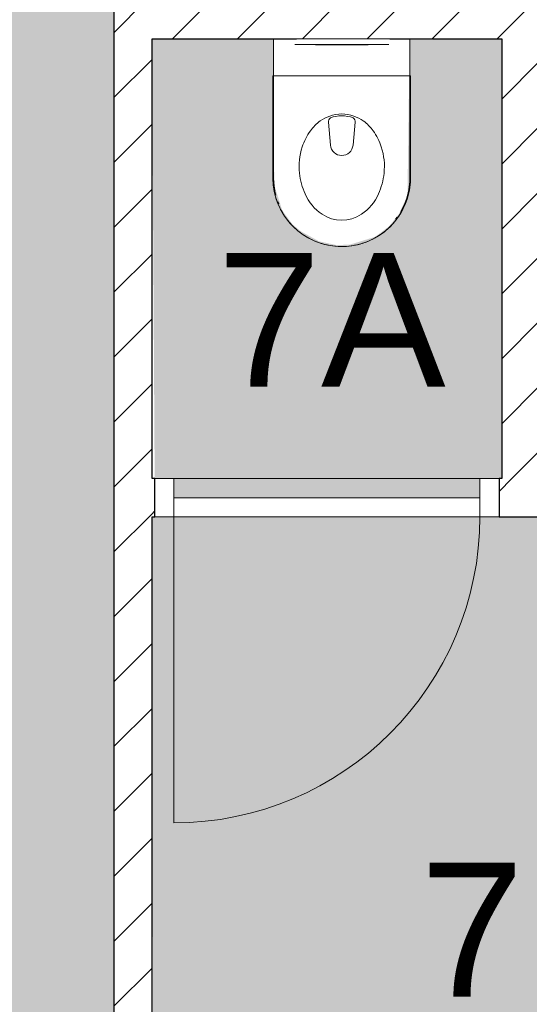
# Model space of a CAD drawing. Header units: millimetres. Extents: x 16156 to 109611, y -1019 to 113498.
# Tile 21 of 60: x 49979 to 51311, y 45309 to 47883. Entities that reach past the tile are written whole.
import ezdxf

# ---------------------------------------------------------------- set-up
doc = ezdxf.new("R2010")
doc.units = ezdxf.units.MM
for name, color, linetype, lineweight in [('A--A2__Ruwbouw', 8, 'Continuous', 15), ('A--AR9__AlgVoorz', 1, 'Continuous', 9), ('A--L$01A__Algemeen', 7, 'Continuous', 9), ('A--L22__Binnenwanden', 2, 'Continuous', 9), ('A--L3__Afbouw', 2, 'Continuous', 9), ('A--L74__VasteSanitaireVoorz', 1, 'Continuous', 9), ('A--LR9__AlgVoorz', 7, 'Continuous', 9), ('A--TR9__AlgVoorz', 1, 'Continuous', 13)]:
    doc.layers.add(name, color=color, linetype=linetype, lineweight=lineweight)
doc.styles.add('Arial', font='arial.ttf', dxfattribs={"height": 350})
pattern_1 = [(45, (0, 0), (-84.85281, 84.85281), [])]

# ---------------------------------------------------------------- blocks, each defined once
blk = doc.blocks.new('32_DO_WB_vo deur enkel1 - vo 2-V1-AB-Begane grond - Brandcompartimentering')
at = {"layer": 'A--L$01A__Algemeen'}
blk.add_line((520, 50), (520, 850), dxfattribs=at)
blk.add_arc((520, 50), 800, 90, 180, dxfattribs=at)
at = {"layer": 'A--L3__Afbouw'}
for p, q in [((-280, 50), (-330, 50)), ((-330, 50), (-330, -50)), ((520, 50), (-280, 50)), ((-280, 50), (-280, 0)), ((-280, -50), (-280, 50)), ((520, 0), (520, 50)), ((570, 50), (520, 50)), ((520, 50), (520, -50)), ((570, -50), (570, 50)), ((-280, 0), (520, 0)), ((-330, -50), (-280, -50)), ((520, -50), (570, -50))]:
    blk.add_line(p, q, dxfattribs=at)
blk = doc.blocks.new('74_PF_UN_toilet_rimfree - type-1322126-AB-Begane grond - Brandcompartimentering')
at = {"layer": 'A--L$01A__Algemeen'}
for p, q in [((-180, -97.1), (-180, -363.1)), ((179.8, -97.1), (-180, -97.1)), ((-180, -97.1), (-180, -363.1)), ((-180, -97.1), (179.8, -97.1)), ((179.8, -363.1), (179.8, -97.1)), ((179.8, -363.1), (179.8, -97.1))]:
    blk.add_line(p, q, dxfattribs=at)
at = {"layer": 'A--L$01A__Algemeen', "flags": 128}
blk.add_lwpolyline([(-180, -363.1), (-179.9, -370.3), (-179.4, -377.5), (-178.7, -384.7), (-177.7, -391.8), (-176.4, -398.9), (-174.8, -405.9), (-173, -412.8), (-170.9, -419.7), (-168.5, -426.5), (-165.8, -433.2), (-162.9, -439.7), (-159.7, -446.2), (-156.2, -452.5), (-152.5, -458.7), (-148.6, -464.7), (-144.4, -470.6), (-140, -476.2), (-135.4, -481.7), (-130.5, -487.1), (-125.4, -492.2), (-120.2, -497.1), (-114.7, -501.8), (-109.1, -506.2), (-103.3, -510.5), (-97.3, -514.5), (-91.2, -518.3), (-84.9, -521.8), (-78.5, -525), (-72, -528), (-65.3, -530.8), (-58.5, -533.3), (-51.7, -535.5), (-44.8, -537.4), (-37.8, -539), (-30.7, -540.4), (-23.6, -541.5), (-16.4, -542.3), (-9.2, -542.8), (-2.1, -543), (5.1, -542.9), (12.3, -542.6), (19.5, -541.9), (26.6, -541), (33.7, -539.8), (40.8, -538.3), (47.7, -536.5), (54.6, -534.5), (61.4, -532.2), (68.1, -529.6), (74.7, -526.7), (81.2, -523.6), (87.6, -520.2), (93.8, -516.6), (99.8, -512.7), (105.7, -508.6), (111.5, -504.2), (117, -499.6), (122.4, -494.8), (127.6, -489.8), (132.5, -484.6), (137.3, -479.2), (141.8, -473.6), (146.1, -467.9), (150.2, -461.9), (154, -455.9), (157.6, -449.6), (160.9, -443.2), (164, -436.7), (166.8, -430.1), (169.4, -423.4), (171.7, -416.6), (173.6, -409.6), (175.4, -402.7), (176.8, -395.6), (178, -388.5), (178.8, -381.4), (179.4, -374.2), (179.7, -367), (179.8, -363.1)], dxfattribs=at)
at = {"layer": 'A--L$01A__Algemeen'}
blk.add_arc((-0.1, -363.1), 179.9, 180, 360, dxfattribs=at)
for points, knots in [([(-178, -99.1), (-178.2, -98.9), (-178.4, -98.7), (-178.8, -98.3), (-179, -98.1), (-179.1, -98), (-179.3, -97.9), (-179.4, -97.7), (-179.6, -97.5), (-179.7, -97.4), (-179.9, -97.3), (-180, -97.1), (-180, -97.1), (-180, -97.1)], [-1, -1, -1, -1, -0.833333, -0.75, -0.666667, -0.625, -0.583333, -0.5, -0.416667, -0.333333, -0.25, -0.166667, 0, 0, 0, 0]), ([(179.8, -97.1), (179.8, -97.1), (179.7, -97.1), (179.6, -97.3), (179.5, -97.4), (179.4, -97.5), (179.2, -97.7), (179, -97.9), (178.8, -98.1), (178.7, -98.2), (178.5, -98.4), (178.2, -98.7), (177.9, -98.9), (177.8, -99.1)], [0, 0, 0, 0, 0.166667, 0.25, 0.333333, 0.416667, 0.5, 0.583333, 0.666667, 0.708333, 0.75, 0.833333, 1, 1, 1, 1])]:
    blk.add_open_spline(points, degree=3, knots=knots, dxfattribs=at)
at = {"layer": 'A--L74__VasteSanitaireVoorz'}
for p, q in [((-178.3, 0), (-178.3, -362.3)), ((-178.3, -63), (-178.3, 0)), ((-178.3, 0), (-178.3, -362.3)), ((-178.3, -63), (-178.3, 0)), ((-118, 0), (-123, 0)), ((-118, 0), (118, 0)), ((123, 0), (118, 0)), ((178.3, -362.3), (178.3, 0)), ((178.3, 0), (178.3, -63)), ((178.3, -362.3), (178.3, 0)), ((178.3, 0), (178.3, -63)), ((-123, -15), (-118, -15)), ((-123, -15), (-118, -15)), ((118, -15), (-118, -15)), ((-69, -15.5), (69, -15.5)), ((-69, -15.5), (69, -15.5)), ((31, -15.5), (-31, -15.5)), ((31, -15.5), (-31, -15.5)), ((118, -15), (123, -15)), ((118, -15), (123, -15)), ((-178.3, -362.3), (-178.3, -63)), ((-178.3, -362.3), (-178.3, -63)), ((178.3, -63), (178.3, -362.3)), ((178.3, -63), (178.3, -362.3)), ((-34.8, -218.3), (-29.5, -278.1)), ((34.8, -218.3), (29.5, -278.1)), ((-178.3, -362.3), (-178.1, -369.4)), ((-178.3, -362.3), (-178.1, -369.4)), ((-166.8, -425.1), (-164.2, -431.7)), ((-166.8, -425.1), (-164.2, -431.7)), ((140.7, -471.8), (144.9, -466.1)), ((140.7, -471.8), (144.9, -466.1))]:
    blk.add_line(p, q, dxfattribs=at)
at = {"layer": 'A--L74__VasteSanitaireVoorz', "flags": 128}
for points in [[(-177.7, -376.5), (-177, -383.6), (-176, -390.7), (-174.7, -397.7)], [(-177.7, -376.5), (-177, -383.6), (-176, -390.7), (-174.7, -397.7)], [(173.9, -401.4), (175.3, -394.5), (176.5, -387.4), (177.3, -380.3), (177.9, -373.2), (178.2, -366.1), (178.3, -362.3)], [(173.9, -401.4), (175.3, -394.5), (176.5, -387.4), (177.3, -380.3), (177.9, -373.2), (178.2, -366.1), (178.3, -362.3)], [(159.6, -441.7), (162.7, -435.2), (165.4, -428.6), (168, -422)], [(159.6, -441.7), (162.7, -435.2), (165.4, -428.6), (168, -422)]]:
    blk.add_lwpolyline(points, dxfattribs=at)
at = {"layer": 'A--L74__VasteSanitaireVoorz'}
for centre, radius, start, end in [((4.3, -301), 105.4, 109.8989, 125.0353), ((0, -289.1), 92.7, 70.1011, 109.8989), ((0, -289.1), 87.7, 70.1011, 109.8989), ((-4.3, -301), 105.4, 54.9647, 70.1011), ((4.3, -301), 105.4, 125.0353, 144.9647), ((-21.1, -217.1), 13.7, 129.7154, 185), ((21.1, -217.1), 13.7, 355, 50.2846), ((-4.3, -301), 105.4, 35.0353, 54.9647), ((51, -333.7), 162.5, 144.9647, 161.7326), ((-51, -333.7), 162.5, 18.2674, 35.0353), ((51, -333.7), 162.5, 161.7326, 186.2674), ((0, -275.5), 29.6, 185, 355), ((-51, -333.7), 162.5, 353.7326, 18.2674), ((73, -331.3), 184.6, 186.2674, 203.7326), ((-73, -331.3), 184.6, 336.2674, 353.7326), ((0, -362.3), 178.3, 180, 195), ((0, -362.3), 178.3, 180, 195), ((0, -362.3), 178.3, 180, 195), ((0, -362.3), 178.3, 180, 195), ((0, -362.3), 178.3, 330, 0), ((0, -362.3), 178.3, 330, 360), ((0, -362.3), 178.3, 330, 0), ((0, -362.3), 178.3, 330, 360), ((16.9, -356), 123.3, 203.7326, 236.2674), ((-16.9, -356), 123.3, 303.7326, 336.2674), ((0, -381.4), 92.8, 236.2674, 303.7326)]:
    blk.add_arc(centre, radius, start, end, dxfattribs=at)

msp = doc.modelspace()

# ---------------------------------------------------------------- hatches: boundary and pattern name
at = {"layer": 'A--A2__Ruwbouw', "lineweight": 9}
h = msp.add_hatch(dxfattribs=at)
h.set_pattern_fill('FP_1', color=256, angle=45, style=0, pattern_type=2)
h.set_pattern_definition([(45, (0, 0), (-84.85281, 84.85281), [])])
h.paths.add_polyline_path([(50225.3, 44261.4), (50325.3, 44261.4), (50325.3, 47933.4), (50225.3, 47933.4), (50225.3, 45262.6)])
h = msp.add_hatch(dxfattribs=at)
h.set_pattern_fill('FP_2', color=256, angle=45, style=0, pattern_type=2)
h.set_pattern_definition(pattern_1)
h.paths.add_polyline_path([(50325.3, 47833.4), (52253.3, 47833.4), (52253.3, 47933.4), (50325.3, 47933.4)])
h = msp.add_hatch(dxfattribs=at)
h.set_pattern_fill('FP_1', color=256, angle=45, style=0, pattern_type=2)
h.set_pattern_definition(pattern_1)
h.paths.add_polyline_path([(51339.3, 46683.4), (51339.3, 47833.4), (51239.3, 47833.4), (51239.3, 46683.4)])
h = msp.add_hatch(dxfattribs=at)
h.set_pattern_fill('FP_2', color=256, angle=45, style=0, pattern_type=2)
h.set_pattern_definition(pattern_1)
h.paths.add_polyline_path([(51239.3, 46583.4), (51339.3, 46583.4), (51339.3, 46683.4), (51232.3, 46683.4), (51232.3, 46583.4)])
h.paths.add_polyline_path([(50325.3, 46583.4), (50332.3, 46583.4), (50325.3, 46683.4)])
at = {"layer": 'A--AR9__AlgVoorz'}
h = msp.add_hatch(color=254, dxfattribs=at)
h.paths.add_polyline_path([(49125.3, 44126.4), (50025.3, 44126.4), (50025.3, 44161.4), (49975.3, 44161.4), (49975.3, 44211.4), (49175.3, 44211.4), (49175.3, 44161.4), (49125.3, 44161.4)])
h.paths.add_polyline_path([(50025.3, 44261.4), (50225.3, 44261.4), (50225.3, 47933.4), (50981.3, 47933.4), (50981.3, 50833.4), (48263.3, 50833.4), (48263.3, 44261.4), (49975.3, 44261.4)])
h.paths.add_polyline_path([(48487, 44710.2), (48507.7, 44716.6), (48487.2, 44710.2)])
h.paths.add_polyline_path([(48302.7, 45194.4), (48321.7, 44941.1), (48327.9, 44941.1), (48344.8, 44936.5), (48352.6, 44948), (48354.8, 44953.4), (48362.3, 44959.9), (48335.7, 44970.3), (48322.7, 44965.8), (48307.9, 45134.9)])
h.paths.add_polyline_path([(48302.7, 44711.4), (48265.3, 44711.4), (48265.3, 45195.4), (48528.7, 45187.5), (48576.2, 45176), (48609.3, 45154.7), (48624.1, 45123.6), (48633.9, 45043.2), (48630.2, 44819.6), (48611.8, 44756.3), (48592.7, 44738.2), (48562, 44725.3), (48471.2, 44714.8), (48375, 44712.4), (48302.7, 44712.4)])
h.paths.add_polyline_path([(48479.8, 44748.1), (48557.4, 44757.6), (48576.2, 44768.6), (48595.3, 44802.4), (48604.8, 44863.7), (48604.8, 45043.2), (48596.5, 45100), (48579.1, 45135), (48557.4, 45149.3), (48528.7, 45156.1), (48451.9, 45158.1), (48399.3, 45146), (48384.1, 45129), (48377.1, 45100.4), (48373.1, 44973.1), (48382.5, 45077.6), (48394.2, 45125.2), (48418.5, 45146.5), (48479.8, 45151.3), (48547.7, 45144.9), (48577.3, 45126.2), (48592.7, 45085.8), (48596.5, 45060.2), (48599.3, 44909.1), (48592.7, 44821.1), (48572.6, 44777.7), (48527.6, 44758.2), (48452.3, 44756.3), (48418.5, 44760.4), (48387.6, 44792.7), (48382.5, 44829.3), (48387.8, 44771.7), (48414.7, 44753.8), (48451.9, 44748.8), (48471.2, 44748.3)])
h.paths.add_polyline_path([(48465.3, 44930.4), (48481.5, 44937.2), (48488.3, 44953.4), (48481.5, 44969.7), (48465.3, 44976.4), (48459.3, 44968.7), (48462.4, 44967.4), (48459.3, 44938.1), (48459.3, 44931.2)])
h.paths.add_polyline_path([(48487, 45490.2), (48507.7, 45496.6), (48507.3, 45492.4)])
h.paths.add_polyline_path([(48302.7, 45974.4), (48321.7, 45721.1), (48327.9, 45721.1), (48344.8, 45716.5), (48352.6, 45728), (48354.8, 45733.4), (48362.3, 45739.9), (48335.7, 45750.3), (48322.7, 45745.8), (48307.9, 45914.9)])
h.paths.add_polyline_path([(48302.7, 45491.4), (48265.3, 45491.4), (48265.3, 45975.4), (48528.7, 45967.5), (48576.2, 45956), (48609.3, 45934.7), (48624.1, 45903.6), (48633.9, 45823.2), (48630.2, 45599.6), (48611.8, 45536.3), (48592.7, 45518.2), (48562, 45505.3), (48471.2, 45494.8), (48375, 45492.4), (48302.7, 45492.4)])
h.paths.add_polyline_path([(48479.8, 45528.1), (48557.4, 45537.6), (48576.2, 45548.6), (48595.3, 45582.4), (48604.8, 45643.7), (48607.7, 45755.7), (48596.5, 45880), (48579.1, 45915), (48557.4, 45929.3), (48528.7, 45936.1), (48451.9, 45938.1), (48399.3, 45926), (48384.1, 45909), (48377.1, 45880.4), (48373.1, 45753.1), (48382.5, 45857.6), (48394.2, 45905.2), (48418.5, 45926.5), (48479.8, 45931.3), (48547.7, 45924.9), (48577.3, 45906.2), (48592.7, 45865.8), (48596.9, 45831.2), (48600.2, 45711.2), (48592.7, 45601.1), (48572.6, 45557.7), (48527.6, 45538.2), (48452.3, 45536.3), (48411.1, 45546.9), (48387.6, 45572.7), (48382.5, 45609.3), (48387.8, 45551.7), (48414.7, 45533.8), (48451.9, 45528.8), (48471.2, 45528.3)])
h.paths.add_polyline_path([(48465.3, 45710.4), (48481.5, 45717.2), (48488.3, 45733.4), (48481.5, 45749.7), (48465.3, 45756.4), (48459.3, 45748.7), (48462.4, 45747.4), (48459.3, 45718.1), (48459.3, 45711.2)])
h.paths.add_polyline_path([(48487, 46290.2), (48507.7, 46296.6), (48507.3, 46292.4)])
h.paths.add_polyline_path([(48302.7, 46774.4), (48321.7, 46521.1), (48327.9, 46521.1), (48344.8, 46516.5), (48352.6, 46528), (48354.8, 46533.4), (48362.3, 46539.9), (48335.7, 46550.3), (48322.7, 46545.8), (48307.9, 46714.9)])
h.paths.add_polyline_path([(48265.3, 46291.4), (48265.3, 46775.4), (48528.7, 46767.5), (48576.2, 46756), (48609.3, 46734.7), (48624.1, 46703.6), (48633.9, 46623.2), (48630.2, 46399.6), (48611.8, 46336.3), (48592.7, 46318.2), (48562, 46305.3), (48471.2, 46294.8), (48375, 46292.4), (48302.7, 46291.4)])
h.paths.add_polyline_path([(48479.8, 46328.1), (48557.4, 46337.6), (48576.2, 46348.6), (48595.3, 46382.4), (48604.8, 46443.7), (48604.8, 46623.2), (48595.4, 46684.1), (48579.1, 46715), (48557.4, 46729.3), (48528.7, 46736.1), (48451.9, 46738.1), (48399.3, 46726), (48384.1, 46709), (48377.1, 46680.4), (48373.1, 46553.1), (48382.5, 46657.6), (48394.2, 46705.2), (48418.5, 46726.5), (48479.8, 46731.3), (48547.7, 46724.9), (48577.3, 46706.2), (48592.7, 46665.8), (48596.5, 46640.2), (48600.2, 46511.2), (48592.3, 46399.8), (48572.6, 46357.7), (48527.6, 46338.2), (48452.3, 46336.3), (48418.5, 46340.4), (48387.6, 46372.7), (48382.5, 46409.3), (48387.8, 46351.7), (48414.7, 46333.8), (48451.9, 46328.8), (48471.2, 46328.3)])
h.paths.add_polyline_path([(48465.3, 46510.4), (48481.5, 46517.2), (48488.3, 46533.4), (48481.5, 46549.7), (48465.3, 46556.4), (48459.3, 46548.7), (48462.4, 46547.4), (48459.3, 46518.1), (48459.3, 46511.2)])
h.paths.add_polyline_path([(48364.6, 48203.6), (48265.3, 48208.8), (48265.3, 48219), (48394.3, 48219), (48394.3, 48203.6), (48378.5, 48203.6)])
h.paths.add_polyline_path([(48394.3, 48531.8), (48399.8, 48521.7), (48410.5, 48522.7), (48395.2, 48531.3)])
h.paths.add_polyline_path([(48605.5, 48469.6), (48580.5, 48452), (48554.5, 48470), (48539.4, 48470), (48394.3, 48464.3), (48475.4, 48448.1), (48394.3, 48448.1), (48394.3, 48437.8), (48583.5, 48432.5), (48591.4, 48434.4), (48595.8, 48443.7), (48595.8, 48455.3), (48599.4, 48460.6)])
h.paths.add_polyline_path([(48265.3, 48219), (48265.3, 48547.9), (48394.3, 48544.3), (48396.8, 48532.2), (48420.9, 48530.3), (48442.6, 48530.6), (48501.7, 48518.9), (48566.4, 48499.7), (48593.7, 48482.2), (48616.1, 48450.4), (48627.5, 48390), (48624.3, 48346.5), (48611.5, 48306.3), (48591.4, 48332.5), (48584.3, 48335.2), (48575.3, 48329.1), (48394.3, 48329.1), (48394.3, 48318.7), (48526.9, 48311.9), (48520.4, 48309.8), (48439.8, 48307.3), (48404.6, 48296.9), (48517.9, 48289.4), (48477.6, 48282.5), (48528.3, 48287.7), (48575.3, 48309.5), (48587.7, 48315.3), (48605.1, 48296.9), (48575.3, 48271.9), (48528.3, 48254.1), (48429.1, 48232.8), (48427.9, 48239.2), (48410.9, 48232.8), (48394.3, 48228.1), (48388.7, 48219.2), (48280.3, 48219)])
h.paths.add_polyline_path([(48605.5, 48297.3), (48605.5, 48310.6), (48611.5, 48306.3)])
h.paths.add_polyline_path([(48595.8, 48346.5), (48590.4, 48359.1), (48590.4, 48350.1), (48591.8, 48349.1)])
h.paths.add_polyline_path([(48599.1, 48402.2), (48590.4, 48416.8), (48585.8, 48410.8), (48595.8, 48404.3)])
h.paths.add_polyline_path([(48599.1, 48364.7), (48595.8, 48396.1), (48590.4, 48380.8), (48598.3, 48366.2)])
h.paths.add_polyline_path([(48349.4, 48547.9), (48265.3, 48547.9), (48265.3, 48563.3), (48394.3, 48558.1), (48389.2, 48547.9), (48354.1, 48547.9)])
h.paths.add_polyline_path([(48310.3, 48963.6), (48265.3, 48968.8), (48265.3, 48979), (48394.3, 48979), (48394.3, 48963.6), (48312.9, 48963.6)])
h.paths.add_polyline_path([(48394.3, 49291.8), (48399.8, 49281.7), (48410.5, 49282.7), (48395.2, 49291.3)])
h.paths.add_polyline_path([(48605.5, 49229.6), (48580.5, 49212), (48554.5, 49230), (48539.4, 49230), (48394.3, 49224.3), (48475.4, 49208.1), (48394.3, 49208.1), (48394.3, 49197.8), (48583.5, 49192.5), (48591.4, 49194.4), (48595.8, 49203.7), (48595.8, 49215.3), (48599.4, 49220.6)])
h.paths.add_polyline_path([(48265.3, 48979), (48265.3, 49307.9), (48394.3, 49304.3), (48394.3, 49291.8), (48420.9, 49290.3), (48442.6, 49290.6), (48501.7, 49278.9), (48566.4, 49259.7), (48593.7, 49242.2), (48616.1, 49210.4), (48627.1, 49160.7), (48624.3, 49106.5), (48611.5, 49066.3), (48590.4, 49089.1), (48584.3, 49095.2), (48575.3, 49089.1), (48394.3, 49089.1), (48394.3, 49078.7), (48523.9, 49075.4), (48520.4, 49069.8), (48439.8, 49067.3), (48404.6, 49056.9), (48517, 49049.1), (48477.6, 49042.5), (48532.2, 49049.1), (48575.3, 49069.5), (48587.7, 49075.3), (48602.1, 49053.6), (48578.9, 49033.8), (48528.3, 49014.1), (48429.1, 48992.8), (48427.9, 48999.2), (48410.9, 48992.8), (48394.3, 48988.1), (48388.7, 48979.2), (48280.3, 48979)])
h.paths.add_polyline_path([(48605.5, 49057.3), (48605.5, 49070.6), (48611.5, 49066.3)])
h.paths.add_polyline_path([(48595.8, 49106.5), (48590.4, 49119.1), (48590.4, 49110.1), (48591.8, 49109.1)])
h.paths.add_polyline_path([(48599.1, 49162.2), (48590.4, 49176.8), (48590.4, 49167.8), (48595.8, 49164.3)])
h.paths.add_polyline_path([(48599.1, 49124.7), (48595.8, 49156.1), (48590.4, 49140.8), (48598.3, 49126.2)])
h.paths.add_polyline_path([(48343.6, 49307.9), (48265.3, 49307.9), (48265.3, 49323.3), (48394.3, 49318.1), (48389.2, 49307.9), (48349.4, 49307.9)])
h.paths.add_polyline_path([(48378.5, 49603.6), (48265.3, 49608.8), (48265.3, 49619), (48394.3, 49619), (48394.3, 49603.6)])
h.paths.add_polyline_path([(48394.3, 49931.8), (48399.8, 49921.7), (48410.5, 49922.7), (48395.2, 49931.3)])
h.paths.add_polyline_path([(48605.5, 49869.6), (48580.5, 49852), (48554.5, 49870), (48539.4, 49870), (48394.3, 49864.3), (48483.2, 49848.1), (48394.3, 49848.1), (48394.3, 49837.8), (48583.5, 49832.5), (48591.4, 49834.4), (48595.8, 49843.7), (48595.8, 49855.3), (48599.4, 49860.6)])
h.paths.add_polyline_path([(48265.3, 49619), (48265.3, 49947.9), (48394.3, 49944.3), (48394.3, 49931.8), (48420.9, 49930.3), (48442.6, 49930.6), (48501.7, 49918.9), (48566.4, 49899.7), (48602.1, 49873.2), (48616.1, 49850.4), (48627.1, 49800.7), (48624.3, 49746.5), (48611.5, 49706.3), (48591.4, 49732.5), (48584.3, 49735.2), (48575.3, 49729.1), (48394.3, 49729.1), (48394.3, 49718.7), (48526.9, 49711.9), (48520.4, 49709.8), (48439.8, 49707.3), (48404.6, 49696.9), (48517.9, 49689.4), (48477.6, 49682.5), (48528.3, 49687.7), (48575.3, 49709.5), (48587.7, 49715.3), (48605.1, 49696.9), (48570.6, 49669.4), (48528.3, 49654.1), (48429.1, 49632.8), (48427.9, 49639.2), (48410.9, 49632.8), (48394.3, 49628.1), (48388.7, 49619.2), (48280.3, 49619)])
h.paths.add_polyline_path([(48605.5, 49697.3), (48605.5, 49710.6), (48611.5, 49706.3)])
h.paths.add_polyline_path([(48595.8, 49746.5), (48590.4, 49759.1), (48590.4, 49750.1), (48591.8, 49749.1)])
h.paths.add_polyline_path([(48599.1, 49802.2), (48590.4, 49816.8), (48590.4, 49807.8), (48595.8, 49804.3)])
h.paths.add_polyline_path([(48599.1, 49764.7), (48595.8, 49796.1), (48590.4, 49780.8), (48598.3, 49766.2)])
h.paths.add_polyline_path([(48312.9, 49947.9), (48265.3, 49947.9), (48265.3, 49963.3), (48394.3, 49958.1), (48389.2, 49947.9), (48314.3, 49947.9)])
h.paths.add_polyline_path([(48394.8, 50541.4), (48401.1, 50531.1), (48402.9, 50536.8), (48394.9, 50541.3)])
h.paths.add_polyline_path([(48605.8, 50478.4), (48580.9, 50460.8), (48554.8, 50479), (48531.2, 50479.1), (48394.7, 50473.9), (48475.4, 50457.4), (48394.5, 50457.5), (48394.7, 50447.3), (48583.6, 50441.4), (48591.6, 50443.2), (48595.9, 50452.4), (48595.9, 50464), (48599.6, 50469.4)])
h.paths.add_polyline_path([(48393.7, 50213.1), (48264.7, 50218.8), (48265.9, 50573.3), (48394.9, 50567.7), (48388.3, 50557.5), (48394.9, 50554.8), (48399.2, 50542), (48421.2, 50539.9), (48443.1, 50540), (48502, 50528.1), (48566.8, 50508.6), (48594, 50491.1), (48616.4, 50459.2), (48627.1, 50409.5), (48624.2, 50355.3), (48611.2, 50315.1), (48590.2, 50338), (48583.4, 50343.4), (48575, 50338), (48394.1, 50338.5), (48394.6, 50328.3), (48526.8, 50320.8), (48520.1, 50318.9), (48439.5, 50316.7), (48394.6, 50306.4), (48517.5, 50298.5), (48477.3, 50291.8), (48528, 50296.8), (48575, 50318.4), (48587.5, 50324.2), (48605, 50305.9), (48575, 50280.9), (48528, 50263.2), (48428.6, 50242.3), (48427.4, 50248.7), (48394, 50244.6), (48393.8, 50238), (48393.7, 50228.8), (48393.7, 50228.5), (48393.7, 50218.3)])
h.paths.add_polyline_path([(48393.7, 50228.5), (48393.9, 50228.5), (48612, 50228.5)])
h.paths.add_polyline_path([(48605.2, 50306.1), (48605.2, 50319.5), (48611.2, 50315.1)])
h.paths.add_polyline_path([(48595.7, 50355.3), (48590.2, 50367.9), (48590.2, 50359), (48591.9, 50357.9)])
h.paths.add_polyline_path([(48599.2, 50411), (48590.5, 50425.7), (48585.7, 50419.8), (48595.9, 50413.1)])
h.paths.add_polyline_path([(48599.1, 50373.6), (48595.9, 50405.1), (48590.1, 50390.1), (48598.3, 50374.9)])
msp.add_hatch(color=254, dxfattribs=at).paths.add_polyline_path([(50382.3, 46633.4), (51182.3, 46633.4), (51182.3, 46683.4), (51239.3, 46683.4), (51239.3, 47833.4), (50998.8, 47829.9), (50993, 47423.9), (50971.3, 47376.3), (50943.8, 47342.1), (50907.9, 47315.4), (50842, 47295.2), (50806.8, 47294.3), (50762.2, 47303.8), (50713.5, 47330.6), (50692.2, 47348.7), (50665.8, 47384.6), (50646.2, 47446.6), (50643.3, 47517.3), (50643.7, 47833.4), (50325.3, 47833.4), (50332.3, 46683.4), (50382.3, 46683.4)])
h = msp.add_hatch(color=254, dxfattribs=at)
h.paths.add_polyline_path([(50475.3, 44126.4), (51325.3, 44126.4), (51325.3, 44161.4), (51275.3, 44161.4), (51275.3, 44211.4), (50475.3, 44211.4), (50475.3, 44161.4), (50425.3, 44161.4), (50425.3, 44126.4), (50460.3, 44126.4)])
h.paths.add_polyline_path([(52215.8, 44585.4), (52196.8, 44838.8), (52190.6, 44838.8), (52173.7, 44843.3), (52165.9, 44831.9), (52163.7, 44826.4), (52156.2, 44820), (52182.8, 44809.5), (52195.8, 44814.1), (52210.6, 44644.9)])
h.paths.add_polyline_path([(52215.8, 45359.4), (52196.8, 45612.8), (52190.6, 45612.8), (52173.7, 45617.3), (52165.9, 45605.9), (52163.7, 45600.4), (52156.2, 45594), (52182.8, 45583.5), (52195.8, 45588.1), (52210.6, 45418.9)])
h.paths.add_polyline_path([(52253.3, 44261.4), (52253.3, 44584.4), (51989.8, 44592.4), (51942.3, 44603.9), (51909.2, 44625.2), (51894.4, 44656.3), (51884.6, 44736.7), (51888.3, 44960.3), (51906.7, 45023.6), (51925.8, 45041.6), (51956.5, 45054.5), (52047.3, 45065), (52143.6, 45067.4), (52253.3, 45068.4), (52253.3, 45358.4), (51989.8, 45366.4), (51942.3, 45377.9), (51909.2, 45399.2), (51894.4, 45430.3), (51884.6, 45510.7), (51888.3, 45734.3), (51906.7, 45797.6), (51925.8, 45815.6), (51956.5, 45828.5), (52038.7, 45838.4), (52143.6, 45841.4), (52253.3, 45842.4), (52253.3, 46583.4), (50325.3, 46583.4), (50329.9, 44261.4), (52114.5, 44261.4)])
h.paths.add_polyline_path([(52038.7, 44621.1), (52114.5, 44630.9), (52134.4, 44650.9), (52142.8, 44693.9), (52145.4, 44806.7), (52136.1, 44702.3), (52124.3, 44654.7), (52100.1, 44633.4), (52038.7, 44628.6), (51970.8, 44635), (51941.2, 44653.7), (51925.8, 44694.1), (51922, 44719.6), (51918.3, 44848.7), (51931.2, 44978.2), (51945.9, 45002.2), (51990.9, 45021.7), (52066.2, 45023.6), (52100.1, 45019.5), (52130.9, 44987.2), (52136.3, 44939.1), (52130.7, 45008.2), (52103.9, 45026), (52066.6, 45031.1), (51985.1, 45028.2), (51945, 45013.2), (51932.3, 44999.7), (51917.3, 44952.3), (51913.7, 44916.2), (51913.7, 44736.7), (51918.5, 44692.6), (51939.5, 44644.9), (51961.1, 44630.6), (51989.8, 44623.8), (52011.2, 44621.8)])
h.paths.add_polyline_path([(52053.3, 44803.4), (52059.2, 44811.2), (52056.1, 44812.5), (52059.2, 44841.8), (52059.2, 44848.7), (52041.8, 44846.4), (52031, 44832.4), (52033.3, 44814.9), (52047.3, 44804.2)])
h.paths.add_polyline_path([(52038.7, 45395.1), (52114.5, 45404.9), (52134.4, 45424.9), (52141.5, 45453.5), (52145.4, 45580.7), (52136.1, 45476.3), (52124.3, 45428.7), (52100.1, 45407.4), (52038.7, 45402.6), (51970.8, 45409), (51941.2, 45427.7), (51925.8, 45468.1), (51919.7, 45546.9), (51918.3, 45622.7), (51925.8, 45732.8), (51945.9, 45776.2), (51990.9, 45795.7), (52066.2, 45797.6), (52100.1, 45793.5), (52130.9, 45761.2), (52136.3, 45713.1), (52130.7, 45782.2), (52103.9, 45800), (52066.6, 45805.1), (51985.1, 45802.2), (51945, 45787.2), (51932.3, 45773.7), (51917.3, 45726.3), (51913.7, 45690.2), (51913.7, 45510.7), (51922, 45453.9), (51939.5, 45418.9), (51961.1, 45404.6), (51989.8, 45397.8), (52011.2, 45395.8)])
h.paths.add_polyline_path([(52053.3, 45577.4), (52059.2, 45585.2), (52056.1, 45586.5), (52059.2, 45615.8), (52059.2, 45622.7), (52041.8, 45620.4), (52031, 45606.4), (52033.3, 45588.9), (52047.3, 45578.2)])

# ---------------------------------------------------------------- linework, layer by layer
at = {"layer": 'A--L22__Binnenwanden', "lineweight": 30}
for p, q in [((50225.3, 47933.4), (50225.3, 44261.4)), ((50325.3, 46683.4), (50325.3, 47833.4)), ((50325.3, 47833.4), (50703.3, 47833.4)), ((50947, 47833.4), (51239.3, 47833.4)), ((51239.3, 47833.4), (51239.3, 46683.4)), ((50332.3, 46683.4), (50325.3, 46683.4)), ((50332.3, 46583.4), (50332.3, 46683.4)), ((51239.3, 46683.4), (51232.3, 46683.4)), ((51232.3, 46683.4), (51232.3, 46583.4)), ((50325.3, 44261.4), (50325.3, 46583.4)), ((50325.3, 46583.4), (50332.3, 46583.4)), ((51232.3, 46583.4), (51339.3, 46583.4))]:
    msp.add_line(p, q, dxfattribs=at)
at = {"layer": 'A--LR9__AlgVoorz', "flags": 128}
for points in [[(49003.3, 50833.4), (48263.3, 50833.4), (48263.3, 44261.4), (50225.3, 44261.4), (50225.3, 46633.4), (50225.3, 47933.4), (50981.3, 47933.4), (50981.3, 48883.4), (50981.3, 49883.4), (50981.3, 50833.4)], [(50325.3, 47833.4), (50325.3, 46683.4), (51239.3, 46683.4), (51239.3, 47833.4), (51031.3, 47833.4)], [(50325.3, 46583.4), (50325.3, 44261.4), (52253.3, 44261.4), (52253.3, 46583.4), (51289.3, 46583.4)]]:
    msp.add_lwpolyline(points, close=True, dxfattribs=at)

# ---------------------------------------------------------------- block references
at = {"layer": 'A--L3__Afbouw', "rotation": 180}
msp.add_blockref('32_DO_WB_vo deur enkel1 - vo 2-V1-AB-Begane grond - Brandcompartimentering', (50902.3, 46633.4), dxfattribs=at)
at = {"layer": 'A--L74__VasteSanitaireVoorz'}
msp.add_blockref('74_PF_UN_toilet_rimfree - type-1322126-AB-Begane grond - Brandcompartimentering', (50821.3, 47833.4), dxfattribs=at)

# ---------------------------------------------------------------- texts
at = {"layer": 'A--TR9__AlgVoorz', "char_height": 350, "attachment_point": 1, "style": 'Arial'}
for s, insert, width in [('7A', (50495, 47273.7), 737.552), ('7', (51025.9, 45679.2), 336.709)]:
    msp.add_mtext(s, dxfattribs=dict(at, insert=insert, width=width))

doc.saveas('drawing.dxf')
